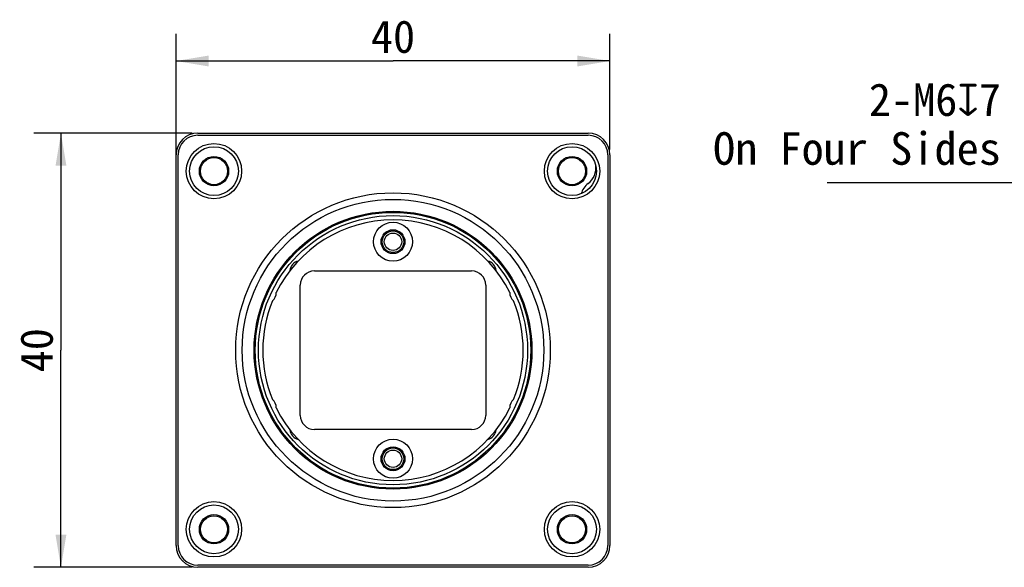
# Model space of a CAD drawing. Header units: millimetres. Extents: x 88 to 331, y 156 to 226.
# Tile 1 of 4: x 88 to 179, y 165 to 216. Entities that reach past the tile are written whole.
import ezdxf
from ezdxf.enums import TextEntityAlignment as Align

# ---------------------------------------------------------------- set-up
doc = ezdxf.new("R2010")
doc.units = ezdxf.units.MM
doc.header["$LTSCALE"] = 23.1
doc.layers.get('0').update_dxf_attribs({"linetype": 'CONTINUOUS'})
for name, color, linetype in [('03_ALL_AXES', 7, 'CONTINUOUS'), ('20_ALL_FEATURES', 7, 'CONTINUOUS'), ('51__DRAFT_DIMS', 7, 'CONTINUOUS')]:
    doc.layers.add(name, color=color, linetype=linetype)
doc.styles.get("Standard").update_dxf_attribs({"font": 'simfang.ttf'})
doc.dimstyles.new('DIMSTYLE_1', dxfattribs={"dimtxt": 3, "dimasz": 3, "dimexe": 2.5, "dimexo": 0.5, "dimgap": 0.75, "dimtad": 1, "dimdsep": 46, "dimtxsty": 'STANDARD', "dimblk": '_FILLED', "dimblk1": '_FILLED', "dimblk2": '_FILLED', "dimcen": 0.09, "dimclrt": 3, "dimazin": 2, "dimtp": 0.3, "dimtm": 0.3, "dimtfac": 1, "dimtofl": 0, "dimtmove": 0, "dimatfit": 3, "dimldrblk": '_FILLED', "dimfxl": 1, "dimtolj": 1, "dimarcsym": 0})

# ---------------------------------------------------------------- blocks, each defined once
blk = doc.blocks.new('_FILLED')
at = {"color": 0, "linetype": 'ByBlock'}
blk.add_solid([(0, 0), (-1, 0.167), (-1, -0.167)], dxfattribs=at)
blk = doc.blocks.new('*D1')
at = {"layer": '51__DRAFT_DIMS', "color": 4}
for p, q in [((102.296, 198.67), (102.296, 214.199)), ((142.296, 203.55), (142.296, 214.199)), ((102.296, 211.699), (122.296, 211.699)), ((142.296, 211.699), (122.296, 211.699))]:
    blk.add_line(p, q, dxfattribs=at)
at = {"layer": '51__DRAFT_DIMS', "color": 4, "xscale": 3, "yscale": 3, "zscale": 3, "rotation": 180}
blk.add_blockref('_FILLED', (102.296, 211.699), dxfattribs=at)
at = {"layer": '51__DRAFT_DIMS', "color": 4, "xscale": 3, "yscale": 3, "zscale": 3}
blk.add_blockref('_FILLED', (142.296, 211.699), dxfattribs=at)
at = {"layer": '51__DRAFT_DIMS', "color": 3}
blk.add_text('40', height=3, dxfattribs=at).set_placement((122.296, 212.449), align=Align.CENTER)
blk = doc.blocks.new('*D2')
at = {"layer": '51__DRAFT_DIMS', "color": 4}
for p, q in [((103.796, 205.05), (89.191, 205.05)), ((91.691, 205.05), (91.691, 185.05)), ((91.691, 165.05), (91.691, 185.05)), ((103.796, 165.05), (89.191, 165.05))]:
    blk.add_line(p, q, dxfattribs=at)
at = {"layer": '51__DRAFT_DIMS', "color": 4, "xscale": 3, "yscale": 3, "zscale": 3}
for p, rotation in [((91.691, 205.05), 90), ((91.691, 165.05), 270)]:
    blk.add_blockref('_FILLED', p, dxfattribs=dict(at, rotation=rotation))
at = {"layer": '51__DRAFT_DIMS', "color": 3}
blk.add_text('40', height=3, rotation=90, dxfattribs=at).set_placement((90.941, 185.05), align=Align.CENTER)

msp = doc.modelspace()

# ---------------------------------------------------------------- linework, layer by layer
at = {"layer": '03_ALL_AXES', "color": 7}
for centre, radius in [((105.796, 201.55), 2.25), ((138.796, 201.55), 2.25), ((105.796, 201.55), 1.35), ((138.796, 201.55), 1.35), ((105.796, 168.55), 2.25), ((138.796, 168.55), 2.25), ((105.796, 168.55), 1.35), ((138.796, 168.55), 1.35)]:
    msp.add_circle(centre, radius, dxfattribs=at)
for centre, radius, start, end in [((139.196, 201.85), 1.8, 306.86991, 7.71171), ((141.296, 199.05), 1.7, 126.86988, 165.78043)]:
    msp.add_arc(centre, radius, start, end, dxfattribs=at)
at = {"layer": '20_ALL_FEATURES', "color": 7}
for p, q in [((104.296, 205.05), (140.296, 205.05)), ((104.296, 204.85), (140.296, 204.85)), ((102.296, 167.05), (102.296, 203.05)), ((102.496, 167.05), (102.496, 203.05)), ((142.096, 203.05), (142.096, 167.05)), ((142.296, 203.05), (142.296, 167.05)), ((115.046, 192.35), (129.546, 192.35)), ((113.746, 179.05), (113.746, 191.05)), ((130.846, 191.05), (130.846, 179.05)), ((129.546, 177.75), (115.046, 177.75)), ((140.296, 165.25), (104.296, 165.25)), ((140.296, 165.05), (104.296, 165.05))]:
    msp.add_line(p, q, dxfattribs=at)
for centre, radius in [((105.796, 201.55), 2.55), ((138.796, 201.55), 2.55), ((105.796, 201.55), 1.25), ((138.796, 201.55), 1.25), ((122.296, 185.05), 14.5), ((122.296, 185.05), 13.9), ((122.296, 185.05), 12.8), ((122.296, 185.05), 12.7), ((122.296, 185.05), 12.4), ((122.296, 195.05), 1.8), ((122.296, 195.05), 1.1), ((122.296, 195.05), 1), ((122.296, 195.05), 0.8), ((122.296, 175.05), 1.8), ((122.296, 175.05), 1.1), ((122.296, 175.05), 1), ((122.296, 175.05), 0.8), ((105.796, 168.55), 2.55), ((138.796, 168.55), 2.55), ((105.796, 168.55), 1.25), ((138.796, 168.55), 1.25)]:
    msp.add_circle(centre, radius, dxfattribs=at)
for centre, radius, start, end in [((104.296, 203.05), 2, 90, 180), ((104.296, 203.05), 1.8, 90, 180), ((140.296, 203.05), 2, 0, 90), ((140.296, 203.05), 1.8, 0, 90), ((122.296, 185.05), 12, 26.26582, 153.73418), ((113.796, 192.3), 1, 104.03216, 175.06085), ((130.796, 192.3), 1, 4.94057, 75.97012), ((115.046, 191.05), 1.3, 90, 180), ((129.546, 191.05), 1.3, 0, 90), ((110.535, 190.35), 1, 310.88521, 0.59796), ((134.057, 190.35), 1, 179.40204, 229.11479), ((122.296, 185.05), 12, 157.749, 202.251), ((122.296, 185.05), 12, 337.749, 22.251), ((110.535, 179.75), 1, 359.40204, 49.11479), ((122.296, 185.05), 12, 206.26582, 333.73418), ((134.057, 179.75), 1, 130.88521, 180.59796), ((115.046, 179.05), 1.3, 180, 270), ((129.546, 179.05), 1.3, 270, 360), ((113.796, 177.8), 1, 184.94057, 255.97012), ((130.796, 177.8), 1, 284.03216, 355.06085), ((104.296, 167.05), 2, 180, 270), ((104.296, 167.05), 1.8, 180, 270), ((140.296, 167.05), 2, 270, 360), ((140.296, 167.05), 1.8, 270, 360)]:
    msp.add_arc(centre, radius, start, end, dxfattribs=at)
at = {"layer": '51__DRAFT_DIMS', "color": 4}
msp.add_line((162.316, 200.512), (184.111, 200.512), dxfattribs=at)

# ---------------------------------------------------------------- texts
at = {"layer": '51__DRAFT_DIMS', "color": 3, "insert": (178.327, 209.637), "char_height": 3, "attachment_point": 3, "line_spacing_factor": 0.9}
msp.add_mtext('\\A1;2-M6{\\fgdt|b0|i0|c134|p49;x}7\\POn Four Sides', dxfattribs=at)

# ---------------------------------------------------------------- dimensions: what is measured, and where the dimension line sits
at = {"layer": '51__DRAFT_DIMS', "color": 4}
for base, p1, p2, angle, picture, middle in [((102.296, 211.699), (142.296, 203.05), (102.296, 198.17), 180, '*D1', (122.235, 211.699)), ((91.691, 165.05), (104.296, 205.05), (104.296, 165.05), 270, '*D2', (91.691, 184.988))]:
    dim = msp.add_linear_dim(base=base, p1=p1, p2=p2, angle=angle, dimstyle='DIMSTYLE_1', dxfattribs=at)
    dim.commit()
    dim.dimension.update_dxf_attribs({"geometry": picture, "text_midpoint": middle, "dimtype": 160})

doc.saveas('drawing.dxf')
